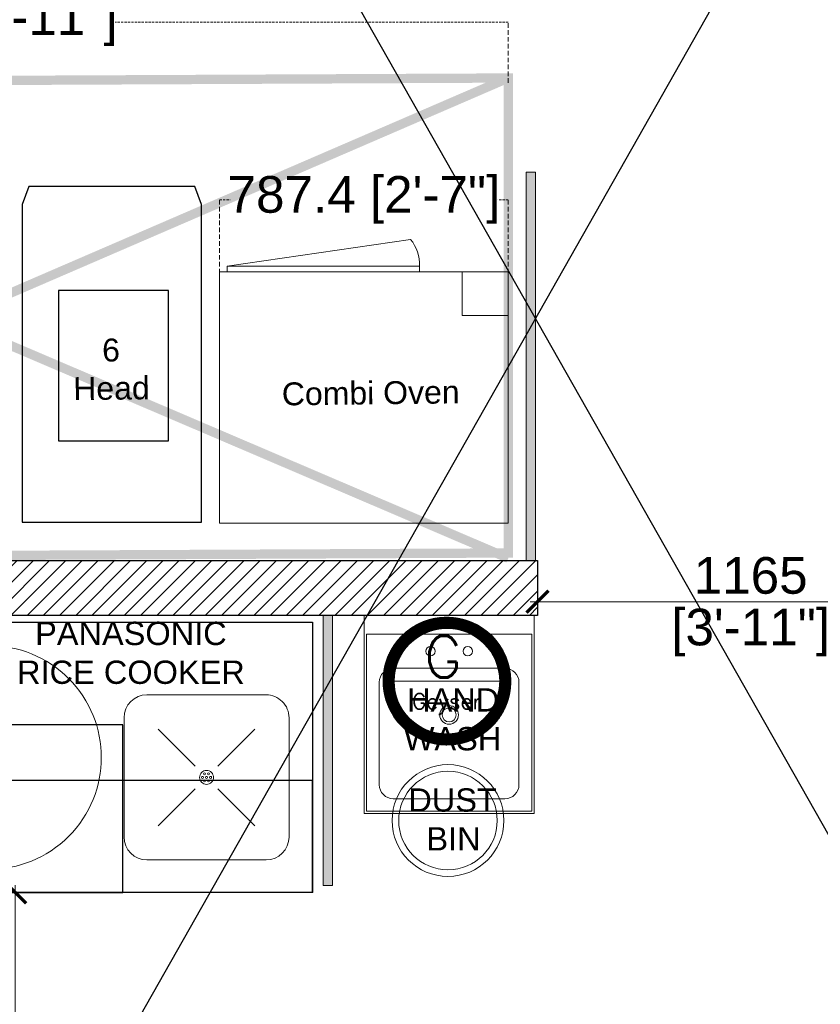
# Model space of a CAD drawing. Header units: millimetres. Extents: x -39166 to 36719, y -31650 to 11510.
# Tile 17 of 38: x 2421 to 4605, y -23406 to -20721. Entities that reach past the tile are written whole.
import ezdxf

# ---------------------------------------------------------------- set-up
doc = ezdxf.new("R2010")
doc.units = ezdxf.units.MM
doc.header["$LTSCALE"] = 500
doc.header["$MEASUREMENT"] = 0
doc.header["$PDMODE"] = 35
doc.header["$PDSIZE"] = -9
for name, pattern in [('DASHED', [0.75, 0.5, -0.25]), ('DASHED2', [0.375, 0.25, -0.125]), ('DOT2', [0.125, 0, -0.125]), ('L1-1 08-30-2012$0$HIDDENX2', [0.75, 0.5, -0.25])]:
    doc.linetypes.add(name, pattern=pattern)
for name, color, linetype, lineweight in [('02_EQUIPMENT-NON VEG', 1, 'Continuous', 0), ('02_EQUIPMENT-TEXT', 7, 'Continuous', 0), ('A- Equipment Electrical', 140, 'Continuous', 13), ('boh partition', 7, 'Continuous', 5), ('DIM', 7, 'Continuous', 9), ('equipment', 124, 'Continuous', 0), ('Equipment Name', 7, 'Continuous', 5), ('TEXT-1', 7, 'Continuous', 5)]:
    doc.layers.add(name, color=color, linetype=linetype, lineweight=lineweight)
doc.layers.add('NON VEG HOOD', color=1, linetype='Continuous')
doc.styles.add('DIM_75', font='arial.ttf', dxfattribs={"height": 4.5})
doc.styles.add('ROMANS', font='simplex.shx', dxfattribs={"width": 0.8})
doc.styles.get("Standard").update_dxf_attribs({"font": 'arial.ttf', "height": 100})
doc.dimstyles.new('FT-Mts', dxfattribs={"dimscale": 10, "dimtxt": 20, "dimasz": 6, "dimexe": 5, "dimexo": 5, "dimgap": 2, "dimtad": 0, "dimtoh": 1, "dimdec": 0, "dimzin": 9, "dimdsep": 46, "dimtxsty": 'Standard', "dimblk": 'ARCHTICK', "dimcen": 5, "dimdle": 2, "dimclrd": 256, "dimclre": 253, "dimclrt": 6, "dimadec": 0, "dimazin": 2, "dimtfac": 1, "dimtdec": 0, "dimtofl": 0, "dimtmove": 0, "dimatfit": 3, "dimfxl": 0, "dimtolj": 1, "dimtzin": 0, "dimlwd": -1, "dimlwe": 0, "dimarcsym": 0})
doc.dimstyles.get("Standard").update_dxf_attribs({"dimtxt": 2, "dimasz": 2, "dimexe": 0.5, "dimexo": 0.25, "dimgap": 1, "dimtad": 0, "dimzin": 0, "dimdsep": 46, "dimlunit": 4, "dimtxsty": 'Standard', "dimcen": 0, "dimclrd": 8, "dimclre": 253, "dimclrt": 1, "dimadec": 0, "dimazin": 0, "dimtfac": 1, "dimtofl": 0, "dimtmove": 0, "dimatfit": 3, "dimfxl": 0, "dimtolj": 1, "dimtzin": 0, "dimarcsym": 0})
pattern_1 = [(44.99999999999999, (-38978.36909362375, 4661.333300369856), (-0.0031210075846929, 0.0031210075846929), [])]

# ---------------------------------------------------------------- blocks, each defined once
blk = doc.blocks.new('COMBI-OVEN SMALL')
for p, q in [((0, -22.29308908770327), (-4.953231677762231, -22.29310694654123)), ((-4.953214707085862, -27.00000349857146), (-4.953231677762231, -22.29310694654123)), ((-30.18584489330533, -26.99999706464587, -6.03237037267e-05), (-30.18584275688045, -27.59256841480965, -6.03237037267e-05)), ((-9.524251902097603, -27.59249391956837, -6.03237037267e-05), (-9.524254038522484, -26.9999225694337, -6.03237037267e-05)), ((-30.18584275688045, -27.59256841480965, -6.03237037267e-05), (-9.524251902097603, -27.59249391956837, -6.03237037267e-05)), ((-10.50174692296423, -30.4732984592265, -6.03237037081e-05), (-30.18584275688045, -27.59256841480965, -6.03237037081e-05))]:
    blk.add_line(p, q)
blk.add_lwpolyline([(-31, 0), (0, 0), (0, -27), (-31, -27)], close=True)
blk.add_arc((-13.82333931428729, -27.73999754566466, -6.03237037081e-05), 4.301617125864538, 320.5494210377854, 1.965072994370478)
blk = doc.blocks.new('HAND WASH')
for p, q in [((-18.24994797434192, 0), (0, 0)), ((-18.24994797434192, -21.2499479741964), (-18.24994797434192, 0)), ((0, 0), (-18.24994797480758, 0)), ((-18.24994797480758, 0), (-18.24994797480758, -21.2499479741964)), ((0, 0), (0, -21.2499479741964)), ((0, -21.2499479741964), (0, 0)), ((-17.9999487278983, -20.99994872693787), (-17.9999487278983, -1.999993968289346)), ((-0.2499992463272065, -1.999993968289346), (-17.9999487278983, -1.999993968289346)), ((-0.2499992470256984, -1.999993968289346), (-17.99994872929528, -1.999993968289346)), ((-17.99994872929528, -1.999993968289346), (-17.99994872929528, -20.99994872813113)), ((-0.2499992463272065, -1.999993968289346), (-0.2499992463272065, -20.99994872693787)), ((-0.2499992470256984, -20.99994872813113), (-0.2499992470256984, -1.999993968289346)), ((-15.12495739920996, -5.67498288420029), (-3.12499057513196, -5.67498288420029)), ((-3.12499057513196, -5.67498288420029), (-15.12495739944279, -5.67498288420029)), ((-16.62495287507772, -18.17495724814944), (-16.62495287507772, -7.174978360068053)), ((-16.62495287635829, -7.174978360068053), (-16.62495287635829, -18.17495724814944)), ((-1.624995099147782, -7.174978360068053), (-1.624995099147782, -18.17495724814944)), ((-1.624995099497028, -18.17495724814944), (-1.624995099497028, -7.174978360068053)), ((-3.12499057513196, -19.6749527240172), (-15.12495739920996, -19.6749527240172)), ((-15.12495739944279, -19.6749527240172), (-3.12499057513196, -19.6749527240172)), ((-0.2499992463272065, -20.99994872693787), (-17.9999487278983, -20.99994872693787)), ((-17.99994872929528, -20.99994872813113), (-0.2499992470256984, -20.99994872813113)), ((0, -21.2499479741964), (-18.24994797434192, -21.2499479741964)), ((-18.24994797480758, -21.2499479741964), (0, -21.2499479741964))]:
    blk.add_line(p, q)
for centre, radius in [((-11.12496795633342, -3.837488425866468), 0.4999984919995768), ((-7.124980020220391, -3.837488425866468), 0.4999984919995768), ((-9.124973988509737, -10.67496780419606), 0.9999969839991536), ((-9.124973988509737, -10.67496780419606), 0.7499977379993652), ((-9.24524843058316, -22.01566514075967), 6), ((-9.24524843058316, -22.01566514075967), 5.289651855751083)]:
    blk.add_circle(centre, radius)
for centre, radius, start, end in [((-15.12495739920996, -7.174978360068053), 1.499995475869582, 90, 180), ((-15.12495739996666, -7.174978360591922), 1.499995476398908, 89.99999997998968, 179.9999999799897), ((-3.124990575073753, -7.174978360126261), 1.499995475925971, 0, 90.00000000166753), ((-3.124990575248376, -7.174978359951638), 1.499995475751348, 359.9999999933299, 89.99999999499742), ((-15.12495739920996, -18.17495724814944), 1.499995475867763, 180, 270), ((-15.12495739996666, -18.17495724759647), 1.499995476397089, 180.0000000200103, 270.0000000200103), ((-3.124990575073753, -18.17495724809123), 1.499995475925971, 269.9999999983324, 359.9999999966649), ((-3.124990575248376, -18.17495724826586), 1.499995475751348, 270.0000000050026, 3.335053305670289e-09)]:
    blk.add_arc(centre, radius, start, end)
at = {"layer": '02_EQUIPMENT-TEXT', "char_height": 2.499989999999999, "width": 23.70807318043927, "attachment_point": 1}
for s, insert in [('{\\W7.357179; }HAND \\P{\\W6.984595; }WASH', (-20.7746900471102, -7.81173011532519)), ('{\\W7.492504; }DUST\\P{\\W9.496019; }BIN', (-20.7746900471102, -18.56114766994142))]:
    blk.add_mtext(s, dxfattribs=dict(at, insert=insert))
blk = doc.blocks.new('_ArchTick')
at = {"color": 0, "linetype": 'ByBlock', "const_width": 0.15}
blk.add_lwpolyline([(-0.5, -0.5), (0.5, 0.5)], dxfattribs=at)
blk = doc.blocks.new('*D107')
at = {"layer": 'DEFPOINTS', "color": 0}
for p in [(3833.419881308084, -22270.5960035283), (4995.919881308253, -22270.5960035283), (4995.919881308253, -22308.10887611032)]:
    blk.add_point(p, dxfattribs=at)
at = {"layer": 'DIM'}
blk.add_line((3813.419881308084, -22308.10887611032), (5015.919881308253, -22308.10887611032), dxfattribs=at)
at = {"layer": 'DIM', "color": 253, "linetype": 'DOT2', "lineweight": 0}
for p, q in [((3833.419881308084, -22320.5960035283), (3833.419881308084, -22358.10887611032)), ((4995.919881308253, -22320.5960035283), (4995.919881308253, -22358.10887611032))]:
    blk.add_line(p, q, dxfattribs=at)
at = {"layer": 'DIM', "xscale": 60, "yscale": 60, "zscale": 60, "rotation": 180}
blk.add_blockref('_ArchTick', (3833.419881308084, -22308.10887611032), dxfattribs=at)
at = {"layer": 'DIM', "xscale": 60, "yscale": 60, "zscale": 60}
blk.add_blockref('_ArchTick', (4995.919881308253, -22308.10887611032), dxfattribs=at)
at = {"layer": 'DIM', "color": 0, "char_height": 100, "attachment_point": 5}
for s, insert in [('\\A1;1165', (4414.669881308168, -22237.05157733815)), ('\\A1;[3\'-11"]', (4414.669881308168, -22392.19482426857))]:
    blk.add_mtext(s, dxfattribs=dict(at, insert=insert))
blk = doc.blocks.new('*U57')
at = {"layer": 'boh partition'}
h = blk.add_hatch(color=256, dxfattribs=at)
h.dxf.hatch_style = 1
h.paths.add_polyline_path([(-22.54095401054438, 1049.932989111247), (2.858996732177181, 1049.863822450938), (0.8533892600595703, 313.3765334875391), (-24.54656136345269, 313.4457006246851)])
blk.add_lwpolyline([(-22.54095401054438, 1049.932989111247), (2.858996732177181, 1049.863822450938), (0.8533892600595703, 313.3765334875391), (-24.54656136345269, 313.4457006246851)], close=True, dxfattribs=at)
blk = doc.blocks.new('Rice Cooker_01')
for p, q in [((13953.89539843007, -407.7411424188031), (13966.69402071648, -407.7410758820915)), ((13951.43420424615, -423.0010510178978), (13951.4341377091, -410.2024287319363)), ((13969.15530702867, -410.2023366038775), (13969.15537356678, -423.0009588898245)), ((13955.10786233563, -411.4148544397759), (13959.0764810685, -415.383431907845)), ((13965.48159500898, -411.4148005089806), (13961.51301753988, -415.3834192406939)), ((13955.10791626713, -421.7885871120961), (13959.07649373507, -417.8199683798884)), ((13965.48164893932, -421.788533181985), (13961.51303020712, -417.8199557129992)), ((13966.69411284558, -425.4622452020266), (13953.8954905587, -425.4623117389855))]:
    blk.add_line(p, q)
at = {"lineweight": 30}
blk.add_lwpolyline([(13971.66501385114, -404.2571589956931), (13923.66515862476, -404.2552292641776), (13923.66515862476, -433.2552292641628), (13971.66501385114, -433.2571589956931), (13971.66501385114, -404.2571589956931)], dxfattribs=at)
at = {"color": 0, "lineweight": 30}
blk.add_lwpolyline([(13924.30230861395, -422.2561941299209), (13924.30230861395, -404.2561941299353), (13951.30230861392, -404.2561941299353), (13951.30230861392, -422.2561941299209)], close=True, dxfattribs=at)
at = {"linetype": 'L1-1 08-30-2012$0$HIDDENX2', "lineweight": 30, "const_width": 0.15}
blk.add_lwpolyline([(13935.66501385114, -416.2726075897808), (13935.66501385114, -404.2561941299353), (13971.66501385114, -404.2561941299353), (13971.66501385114, -416.2726075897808)], close=True, dxfattribs=at)
at = {"extrusion": (0, 0, -0.9999999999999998)}
for centre, major_axis, ratio, start_param, end_param in [((13936.99574081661, -418.7373520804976), (8.485255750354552, -8.485255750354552), 0.9999999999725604, 4.712388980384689, 10.99557428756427), ((13966.69403351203, -410.2023493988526), (1.740383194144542, 1.740383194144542), 0.9999999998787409, 5.497781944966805, 7.068578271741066), ((13953.89547776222, -423.001038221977), (1.740383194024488, 1.740383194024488), 0.9999999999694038, 2.356189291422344, 3.926985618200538)]:
    blk.add_ellipse(centre, major_axis=major_axis, ratio=ratio, start_param=start_param, end_param=end_param, dxfattribs=at)
at = {"extrusion": (0, 0, -1)}
for centre, major_axis, ratio, start_param, end_param in [((13953.8954112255, -410.2024159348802), (1.740383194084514, -1.740383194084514), 0.9999999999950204, 2.356189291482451, 3.926985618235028), ((13960.29475563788, -416.6016938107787), (0.529076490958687, -0.529076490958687), 0.9999999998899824, 4.712388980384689, 10.99557428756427), ((13960.07521222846, -416.2214380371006), (0.07842311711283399, 0.07842311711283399), 0.9999999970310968, 4.712388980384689, 10.99557428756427), ((13960.51429509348, -416.2214357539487), (0.07842311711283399, 0.07842311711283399), 0.9999999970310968, 4.712388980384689, 10.99557428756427), ((13959.85567277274, -416.6016960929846), (0.078423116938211, -0.078423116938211), 0.999999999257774, 4.712388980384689, 10.99557428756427), ((13960.07521618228, -416.9819518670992), (0.078423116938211, -0.078423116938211), 0.999999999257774, 4.712388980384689, 10.99557428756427), ((13960.29475563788, -416.6016938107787), (0.0784231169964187, -0.0784231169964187), 0.9999999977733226, 4.712388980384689, 10.99557428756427), ((13960.51429904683, -416.9819495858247), (0.07842311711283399, -0.07842311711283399), 0.9999999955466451, 4.712388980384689, 10.99557428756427), ((13960.73383850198, -416.6016915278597), (0.07842311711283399, 0.07842311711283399), 0.9999999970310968, 4.712388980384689, 10.99557428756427), ((13966.69410004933, -423.0009716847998), (1.740383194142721, -1.740383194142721), 0.9999999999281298, -0.7854033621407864, 0.7853929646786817)]:
    blk.add_ellipse(centre, major_axis=major_axis, ratio=ratio, start_param=start_param, end_param=end_param, dxfattribs=at)
blk = doc.blocks.new('*D108')
at = {"layer": 'DEFPOINTS', "color": 0}
for p in [(2452.007307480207, -23100.69096418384), (2408.500000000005, -24276.85405373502), (2452.067791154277, -24276.85405373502, -2.09507822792e-06)]:
    blk.add_point(p, dxfattribs=at)
at = {"layer": 'DIM'}
blk.add_line((2408.500000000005, -23080.69096418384), (2408.500000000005, -24296.85405373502), dxfattribs=at)
at = {"layer": 'DIM', "color": 253, "linetype": 'DOT2', "lineweight": 0}
for p, q in [((2402.007307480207, -23100.69096418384), (2358.500000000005, -23100.69096418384)), ((2402.067791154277, -24276.85405373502), (2358.500000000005, -24276.85405373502))]:
    blk.add_line(p, q, dxfattribs=at)
at = {"layer": 'DIM', "xscale": 60, "yscale": 60, "zscale": 60}
for p, rotation in [((2408.500000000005, -23100.69096418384), 90), ((2408.500000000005, -24276.85405373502), 270)]:
    blk.add_blockref('_ArchTick', p, dxfattribs=dict(at, rotation=rotation))
at = {"layer": 'DIM', "color": 0, "char_height": 100, "attachment_point": 5, "rotation": 90}
for s, insert in [('\\A1;[3\'-11"]', (2492.585948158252, -23688.77250895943)), ('\\A1;1175', (2337.442701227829, -23688.77250895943))]:
    blk.add_mtext(s, dxfattribs=dict(at, insert=insert))
blk = doc.blocks.new('*U89')
at = {"layer": 'boh partition'}
h = blk.add_hatch(color=256, dxfattribs=at)
h.dxf.hatch_style = 1
h.paths.add_polyline_path([(-21.75105104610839, 1339.996482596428), (3.648899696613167, 1339.927315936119), (0.7650781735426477, 280.9474587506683), (-24.63487244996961, 281.0166258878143)])
blk.add_lwpolyline([(-21.75105104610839, 1339.996482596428), (3.648899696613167, 1339.927315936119), (0.7650781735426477, 280.9474587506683), (-24.63487244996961, 281.0166258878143)], close=True, dxfattribs=at)
blk = doc.blocks.new('Instant Geyser')
at = {"layer": 'A- Equipment Electrical'}
h = blk.add_hatch(dxfattribs=at)
h.set_pattern_fill('ANSI31', color=256, scale=0.0353101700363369, style=0)
h.set_pattern_definition(pattern_1)
edge = h.paths.add_edge_path()
edge.add_line((0.0025598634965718, -8.23730042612e-05), (-4.365570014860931e-11, -0.6127411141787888))
edge.add_arc((0, -3.531773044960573), 2.919031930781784, 0, 90.00000000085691, ccw=False)
edge.add_line((2.919031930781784, -3.531773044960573), (3.531773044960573, -3.531773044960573))
edge.add_arc((0.0001396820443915, -3.531714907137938), 3.531633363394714, 359.9990567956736, 449.960735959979)
edge = h.paths.add_edge_path()
edge.add_line((4.36557e-11, -0.6127411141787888), (0, 0))
edge.add_arc((2.91038e-11, -3.531773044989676), 3.531773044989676, 90.00000000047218, 179.9999999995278)
edge.add_line((-3.531773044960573, -3.531773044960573), (-2.919031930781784, -3.531773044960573))
edge.add_arc((0, -3.531773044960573), 2.919031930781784, 89.9999999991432, 180, ccw=False)
h = blk.add_hatch(dxfattribs=at)
h.set_pattern_fill('ANSI31', color=256, scale=0.0353101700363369, style=0)
h.set_pattern_definition(pattern_1)
edge = h.paths.add_edge_path()
edge.add_line((0, -7.055934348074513), (-4.36557e-11, -6.450804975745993))
edge.add_arc((0, -3.531773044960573), 2.919031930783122, 269.9999999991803, 359.9999999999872)
edge.add_line((2.919031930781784, -3.531773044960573), (3.531773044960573, -3.531773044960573))
edge.add_arc((0.0125524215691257, -3.536732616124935), 3.519224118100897, -90.20436388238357, 0.08074580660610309, ccw=False)
edge = h.paths.add_edge_path()
edge.add_line((4.36557e-11, -6.450804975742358), (0, -7.062346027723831))
edge.add_arc((-0.0020748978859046, -3.532648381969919), 3.529698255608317, 179.985791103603, 270.0336807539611, ccw=False)
edge.add_line((-3.531773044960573, -3.531773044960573), (-2.919031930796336, -3.531773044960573))
edge.add_arc((0, -3.531773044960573), 2.919031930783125, 180.0000000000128, 270.0000000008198)
at = {"layer": 'A- Equipment Electrical', "ltscale": 10}
blk.add_line((3.531773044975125, -3.531773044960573), (-3.531773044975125, -3.531773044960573), dxfattribs=at)
blk.add_line((3.531773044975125, -3.531773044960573), (-3.531773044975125, -3.531773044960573), dxfattribs=at)
for radius, start, end in [(3.531773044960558, 0, 180), (2.919031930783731, 0, 180), (3.531773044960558, 180, 0), (2.919031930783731, 180, 0)]:
    blk.add_arc((0, -3.531773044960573), radius, start, end, dxfattribs=at)
at = {"layer": 'A- Equipment Electrical', "ltscale": 10, "style": 'ROMANS'}
for s, height, p in [('G', 2.302926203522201, (-1.250809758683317, -3.337299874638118, 5.3650956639e-06)), ('Geyser', 0.8635973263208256, (-1.918547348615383, -5.078926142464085, 2.011910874e-06))]:
    blk.add_text(s, height=height, dxfattribs=at).set_placement(p)
blk = doc.blocks.new('*D121')
at = {"color": 253, "linetype": 'DASHED', "lineweight": 0, "ltscale": 0.05}
for p, q in [((723.1450976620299, -20893.41885045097), (723.1450976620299, -20727.5)), ((3753.494262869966, -20893.39139462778), (3753.494262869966, -20727.5))]:
    blk.add_line(p, q, dxfattribs=at)
at = {"color": 8, "linetype": 'DASHED2', "lineweight": 0, "ltscale": 0.05}
for p, q in [((723.1450976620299, -20728), (1794.993622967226, -20728)), ((3753.494262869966, -20728), (2681.645737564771, -20728))]:
    blk.add_line(p, q, dxfattribs=at)
at = {"layer": 'DEFPOINTS', "color": 0, "ltscale": 0.05}
for p in [(3753.494262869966, -20728), (723.1450976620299, -20894.41885045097), (3753.494262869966, -20894.39139462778)]:
    blk.add_point(p, dxfattribs=at)
at = {"color": 8, "lineweight": 0, "ltscale": 0.05, "xscale": 1.5, "yscale": 1.5, "zscale": 1.5, "rotation": 180}
blk.add_blockref('_ArchTick', (723.1450976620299, -20728), dxfattribs=at)
at = {"color": 8, "lineweight": 0, "ltscale": 0.05, "xscale": 1.5, "yscale": 1.5, "zscale": 1.5}
blk.add_blockref('_ArchTick', (3753.494262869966, -20728), dxfattribs=at)
at = {"color": 7, "ltscale": 0.05, "insert": (2238.319680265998, -20728), "char_height": 100, "attachment_point": 5}
blk.add_mtext('\\A1;3030.3 [9\'-11"]', dxfattribs=at)
blk = doc.blocks.new('*D122')
at = {"color": 253, "linetype": 'DASHED', "lineweight": 0, "ltscale": 0.05}
for p, q in [((2966.100157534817, -21543.99984959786), (2966.100157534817, -21212)), ((3753.500157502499, -21543.99271553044), (3753.500157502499, -21212))]:
    blk.add_line(p, q, dxfattribs=at)
at = {"color": 8, "linetype": 'DASHED2', "lineweight": 0, "ltscale": 0.05}
for p, q in [((2966.100157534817, -21212.5), (2994.543677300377, -21212.5)), ((3753.500157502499, -21212.5), (3725.056637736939, -21212.5))]:
    blk.add_line(p, q, dxfattribs=at)
at = {"layer": 'DEFPOINTS', "color": 0, "ltscale": 0.05}
for p in [(3753.500157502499, -21212.5), (2966.100157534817, -21544.99984959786), (3753.500157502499, -21544.99271553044)]:
    blk.add_point(p, dxfattribs=at)
at = {"color": 8, "lineweight": 0, "ltscale": 0.05, "xscale": 1.5, "yscale": 1.5, "zscale": 1.5, "rotation": 180}
blk.add_blockref('_ArchTick', (2966.100157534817, -21212.5), dxfattribs=at)
at = {"color": 8, "lineweight": 0, "ltscale": 0.05, "xscale": 1.5, "yscale": 1.5, "zscale": 1.5}
blk.add_blockref('_ArchTick', (3753.500157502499, -21212.5), dxfattribs=at)
at = {"color": 7, "ltscale": 0.05, "insert": (3359.800157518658, -21212.5), "char_height": 100, "attachment_point": 5}
blk.add_mtext('\\A1;787.4 [2\'-7"]', dxfattribs=at)

msp = doc.modelspace()

# ---------------------------------------------------------------- hatches: boundary and pattern name
at = {"layer": 'TEXT-1', "ltscale": 0.05}
h = msp.add_hatch(dxfattribs=at)
h.set_pattern_fill('ANSI31', color=251, scale=250)
h.set_pattern_definition([(45, (0, -26510.10887611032), (-22.09708691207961, 22.09708691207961), [])])
h.paths.add_polyline_path([(3220.919881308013, -15833.09600352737), (-2129.080118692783, -15833.09600352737), (-2129.080118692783, -21170.59600352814), (-766.5801186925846, -21170.59600352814), (-766.5801186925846, -28183.09600352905), (7783.419881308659, -28183.09600352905), (7783.419881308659, -24808.09600352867), (5945.919881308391, -24808.09600352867), (5945.919881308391, -20858.0960035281), (5170.919881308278, -20858.0960035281), (5170.919881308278, -15833.09600352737), (4120.919881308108, -15833.09600352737), (4120.919881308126, -15983.09600352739), (5020.919881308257, -15983.09600352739), (5020.919881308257, -21008.09600352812), (5795.919881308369, -21008.09600352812), (5795.919881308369, -22283.0960035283), (5795.919881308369, -22433.09600352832), (5795.919881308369, -24958.09600352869), (7633.419881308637, -24958.09600352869), (7633.419881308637, -27133.09600352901), (7633.419881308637, -27283.09600352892), (7633.419881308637, -28033.09600352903), (4583.419881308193, -28033.09600352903), (4583.419881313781, -28183.09600352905), (433.41988130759, -28183.09600352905), (433.41988130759, -28033.09600352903), (358.4198813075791, -28033.09600352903), (-616.5801186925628, -28033.09600352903), (-616.5801186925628, -25620.59600352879), (1292.913416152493, -25620.59600352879), (1292.926346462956, -25470.59600352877), (-616.5801186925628, -25470.59600352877), (-616.5801186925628, -22345.59600352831), (3833.419881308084, -22345.59600352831), (3833.419881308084, -22195.59600352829), (-616.5801186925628, -22195.59600352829), (-616.5801186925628, -21020.59600352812), (-1979.080118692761, -21020.59600352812), (-1979.080118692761, -19283.09600352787), (-1979.080118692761, -19133.09600352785), (-1979.080118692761, -15983.09600352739), (-179.0801186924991, -15983.09600352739), (-29.0801186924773, -15983.09600352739), (3220.919881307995, -15983.09600352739)])

# ---------------------------------------------------------------- linework, layer by layer
at = {"ltscale": 0.05}
for p, q in [((9293.5, -11901), (-1910.5, -31649.5)), ((-1638.611228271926, -11901), (9565.388771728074, -31649.5))]:
    msp.add_line(p, q, dxfattribs=at)
for p, q in [((-616.5801186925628, -22195.59600352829), (3833.419881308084, -22195.59600352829)), ((3833.419881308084, -22195.59600352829), (3833.419881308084, -22345.59600352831)), ((3833.419881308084, -22345.59600352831), (-616.5801186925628, -22345.59600352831))]:
    msp.add_line(p, q)
at = {"layer": '02_EQUIPMENT-NON VEG', "lineweight": 25}
for points in [[(2916.581947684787, -22091.16979126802), (2916.577455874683, -21225.33812706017), (2898.475345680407, -21175.59931757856), (2445.514559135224, -21175.60166747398), (2427.412965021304, -21225.34066477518), (2427.417456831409, -22091.17232898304)], [(2526.891986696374, -21459.51908804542), (2526.8941139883, -21869.57130735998), (2826.894113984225, -21869.56975100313), (2826.8919866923, -21459.51753168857)]]:
    msp.add_lwpolyline(points, close=True, dxfattribs=at)
at = {"layer": 'NON VEG HOOD', "linetype": 'DASHED2', "lineweight": 0, "ltscale": 22, "const_width": 25.4}
for points in [[(722.4198813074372, -22189.59600352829), (3753.494132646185, -20880.01835890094)], [(723.1450976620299, -20894.41885045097), (3753.50599754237, -22189.56854102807)]]:
    msp.add_lwpolyline(points, dxfattribs=at)
msp.add_lwpolyline([(723.1450976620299, -20894.41885045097), (723.1568324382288, -22189.60744260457), (3753.505867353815, -22175.19939331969), (3753.494132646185, -20880.01835890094)], close=True, dxfattribs=at)
at = {"layer": 'TEXT-1', "ltscale": 0.05}
msp.add_lwpolyline([(-1979.080118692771, -15983.0960035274), (-1979.08011869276, -21020.59600352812), (-616.5801186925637, -21020.59600352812), (-616.5801186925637, -22195.59600352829), (3833.419881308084, -22195.59600352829), (3833.419881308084, -22345.59600352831), (-616.5801186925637, -22345.59600352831), (-616.5801186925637, -25470.59600352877), (1292.919881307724, -25470.59600352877), (1292.919881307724, -25620.59600352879), (-616.5801186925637, -25620.59600352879), (-616.5801186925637, -28033.09600352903), (7633.419881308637, -28033.09600352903), (7633.419881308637, -24958.09600352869), (5795.919881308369, -24958.09600352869), (5795.919881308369, -22433.09600143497), (4995.919881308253, -22433.09600143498), (4995.919881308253, -22283.09600143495), (5795.919881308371, -22283.09600143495), (5795.919881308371, -21008.09600352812), (5020.919881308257, -21007.09600352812), (5021.220006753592, -15983.10964912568)], dxfattribs=at)

# ---------------------------------------------------------------- block references
for name, p, rotation in [('*U89', (3827.381168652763, -22476.54620773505), 0.1521783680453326), ('*U57', (3273.597833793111, -23395.62892683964), 0.1521783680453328)]:
    msp.add_blockref(name, p, dxfattribs=dict(rotation=rotation))
at = {"layer": '02_EQUIPMENT-NON VEG', "xscale": -25.4, "yscale": 25.4, "zscale": 25.4, "rotation": 180.0005191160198}
msp.add_blockref('COMBI-OVEN SMALL', (3753.505131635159, -22093.99678646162), dxfattribs=at)
at = {"layer": 'A- Equipment Electrical', "xscale": 49.32127567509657, "yscale": 49.32127567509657, "zscale": 49.32127567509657}
msp.add_blockref('Instant Geyser', (3586.125202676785, -22350.54901649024), dxfattribs=at)
at = {"layer": 'equipment', "yscale": 25.4, "zscale": 25.4}
for name, p, xscale, rotation in [('Rice Cooker_01', (-351661.9495257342, -33338.9378124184), -25.40000000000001, 179.9951695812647), ('HAND WASH', (3823.909211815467, -22345.61155283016), 25.4, 359.9961561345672)]:
    msp.add_blockref(name, p, dxfattribs=dict(at, xscale=xscale, rotation=rotation))

# ---------------------------------------------------------------- texts
at = {"layer": '02_EQUIPMENT-TEXT', "char_height": 62.47187295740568, "width": 878.5960954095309, "attachment_point": 2, "rotation": 0.6733943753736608, "style": 'DIM_75'}
for s, insert in [('6 \\PHead', (2669.52538221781, -21590.55888359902)), ('Combi Oven', (3377.888926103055, -21707.51636530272))]:
    msp.add_mtext(s, dxfattribs=dict(at, insert=insert))
at = {"layer": 'Equipment Name', "insert": (2724.21922288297, -22362.79787120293), "char_height": 63.49999999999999, "width": 626.8928347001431, "attachment_point": 2, "rotation": 359.99615611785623}
msp.add_mtext('PANASONIC RICE COOKER', dxfattribs=at)

# ---------------------------------------------------------------- dimensions: what is measured, and where the dimension line sits
at = {"ltscale": 0.05}
for base, p1, p2, picture, middle in [((3753.494262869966, -20728), (723.1450976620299, -20894.41885045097), (3753.494262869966, -20894.39139462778), '*D121', (2238.319680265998, -20728)), ((3753.500157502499, -21212.5), (2966.100157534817, -21544.99984959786), (3753.500157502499, -21544.99271553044), '*D122', (3359.800157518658, -21212.5))]:
    dim = msp.add_linear_dim(base=base, p1=p1, p2=p2, dimstyle='Standard', override={"dimtxt": 100, "dimasz": 1.5, "dimexo": 1, "dimdec": 1, "dimlunit": 2, "dimblk": 'ArchTick', "dimclrt": 7, "dimtdec": 1, "dimlwd": 0, "dimlwe": 0, "dimarcsym": 1}, dxfattribs=at)
    dim.commit()
    dim.dimension.update_dxf_attribs({"geometry": picture, "text_midpoint": middle})
at = {"layer": 'DIM'}
dim = msp.add_linear_dim(base=(4995.919881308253, -22308.10887611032), p1=(3833.419881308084, -22270.5960035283), p2=(4995.919881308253, -22270.5960035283), dimstyle='FT-Mts', override={"dimtxt": 8, "dimtad": 1, "dimtoh": 0, "dimrnd": 5, "dimpost": '\\X', "dimclrt": 0, "dimfxl": 2}, dxfattribs=at)
dim.commit()
dim.dimension.update_dxf_attribs({"geometry": '*D107', "text_midpoint": (4414.669881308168, -22308.10887611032)})
dim = msp.add_linear_dim(base=(2408.500000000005, -24276.85405373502), p1=(2452.007307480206, -23100.69096418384), p2=(2452.067791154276, -24276.85405373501, -2.09507822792e-06), angle=90, dimstyle='FT-Mts', override={"dimtxt": 8, "dimtad": 1, "dimtoh": 0, "dimrnd": 5, "dimpost": '\\X', "dimclrt": 0, "dimfxl": 2}, dxfattribs=at)
dim.commit()
dim.dimension.update_dxf_attribs({"geometry": '*D108', "text_midpoint": (2408.499999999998, -23688.77250895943)})

doc.saveas('drawing.dxf')
